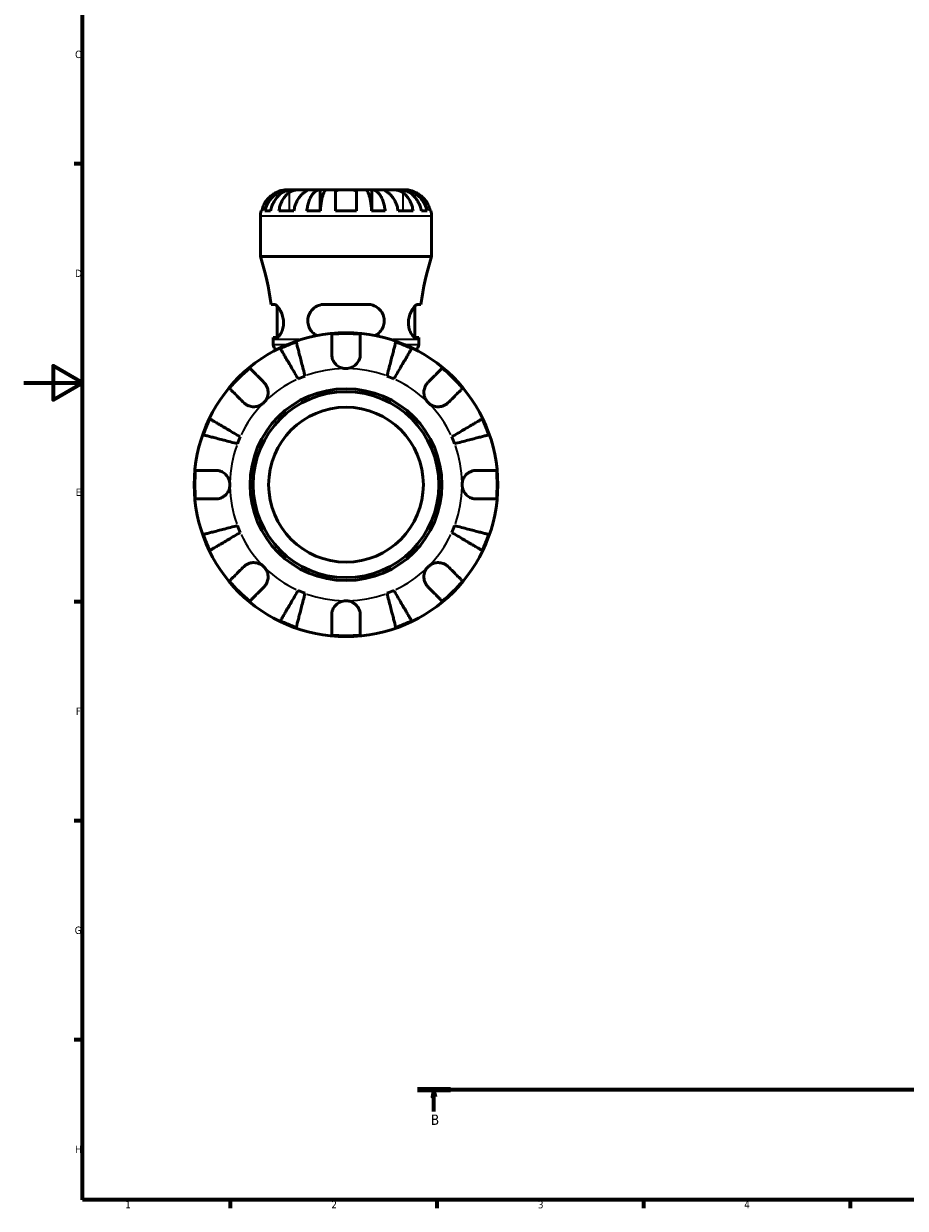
# Model space of a CAD drawing. Header units: millimetres. Extents: x 0 to 902, y 0 to 837.
# Tile 1 of 11: x 0 to 299, y 17 to 419. Entities that reach past the tile are written whole.
import ezdxf

# ---------------------------------------------------------------- set-up
doc = ezdxf.new("R2010")
doc.units = ezdxf.units.MM
doc.linetypes.add('CHAIN', pattern=[0.7087, 0.4724, -0.0591, 0.1181, -0.0591])
for name, color, linetype, lineweight in [('Border (ISO)', 7, 'Continuous', 70), ('Section Line (ISO)', 7, 'CHAIN', 70), ('Visible (ISO)', 7, 'Continuous', 50), ('Visible Narrow (ISO)', 7, 'Continuous', 35)]:
    doc.layers.add(name, color=color, linetype=linetype, lineweight=lineweight)
doc.styles.add('Label Text (ISO)', font='tahoma.ttf')
doc.styles.add('Note Text (ISO)', font='tahoma.ttf')

# ---------------------------------------------------------------- blocks, each defined once
blk = doc.blocks.new('Borders Default Border')
at = {"layer": 'Border (ISO)'}
for p, q in [((20, 371.25), (17.1, 371.25)), ((20, 222.75), (17.1, 222.75)), ((20, 148.5), (17.1, 148.5)), ((20, 74.25), (17.1, 74.25)), ((70.08, 20), (70.08, 17.1)), ((140.17, 20), (140.17, 17.1)), ((210.25, 20), (210.25, 17.1)), ((280.33, 20), (280.33, 17.1))]:
    blk.add_line(p, q, dxfattribs=at)
at = {"layer": 'Border (ISO)', "flags": 128}
for points in [[(20, 20), (20, 574), (821, 574), (821, 20), (20, 20)], [(0, 297), (20, 297), (10, 302.77), (10, 291.23), (20, 297)]]:
    blk.add_lwpolyline(points, dxfattribs=at)
at = {"layer": 'Border (ISO)', "color": 232, "true_color": 0xca0064, "char_height": 2.5, "attachment_point": 7, "style": 'Note Text (ISO)'}
for s, insert in [('C', (17.43, 407.08)), ('D', (17.43, 332.88)), ('E', (17.64, 258.63)), ('F', (17.7, 184.38)), ('G', (17.31, 110.08)), ('H', (17.44, 35.88)), ('1', (34.48, 17.1)), ('2', (104.37, 17.1)), ('3', (174.43, 17.05)), ('4', (244.42, 17.1))]:
    blk.add_mtext(s, dxfattribs=dict(at, insert=insert))
blk = doc.blocks.new('2dTransSection0')
at = {"layer": 'Section Line (ISO)', "linetype": 'CHAIN'}
blk.add_line((133.6, 57.4), (647.2, 57.4), dxfattribs=at)
at = {"layer": 'Section Line (ISO)', "linetype": 'Continuous', "lineweight": 140}
blk.add_line((133.6, 57.4), (144.75, 57.4), dxfattribs=at)
at = {"layer": 'Section Line (ISO)', "linetype": 'Continuous'}
for p, q in [((139.17, 57.4), (138.67, 54.9)), ((139.17, 54.9), (139.17, 57.4)), ((139.67, 54.9), (139.17, 57.4)), ((138.67, 54.9), (139.67, 54.9)), ((139.17, 49.91), (139.17, 54.9))]:
    blk.add_line(p, q, dxfattribs=at)
at = {"layer": 'Section Line (ISO)', "linetype": 'Continuous', "flags": 128}
blk.add_lwpolyline([(139.67, 54.9), (139.17, 57.4), (138.67, 54.9), (139.67, 54.9)], dxfattribs=at)
at = {"layer": 'Section Line (ISO)'}
blk.add_solid([(139.67, 54.9), (139.17, 57.4), (138.67, 54.9), (139.67, 54.9)], dxfattribs=at)
at = {"layer": 'Section Line (ISO)', "insert": (138.1, 45.4), "char_height": 3.5, "attachment_point": 7, "style": 'Label Text (ISO)'}
blk.add_mtext('B', dxfattribs=at)

msp = doc.modelspace()

# ---------------------------------------------------------------- linework, layer by layer
at = {"layer": 'Visible (ISO)'}
for p, q in [((90.4076, 362.4687), (89.3307, 362.4687)), ((90.4076, 362.4687), (90.4076, 362.3992)), ((91.372, 362.4687), (90.4076, 362.4687)), ((95.1886, 362.4687), (91.372, 362.4687)), ((100.5282, 362.4687), (95.1886, 362.4687)), ((100.5282, 362.4687), (100.5282, 355.2687)), ((102.8563, 362.4687), (100.5282, 362.4687)), ((109.3307, 362.4687), (102.8563, 362.4687)), ((115.8051, 362.4687), (109.3307, 362.4687)), ((118.1333, 362.4687), (115.8051, 362.4687)), ((123.4728, 362.4687), (118.1333, 362.4687)), ((118.1333, 362.4687), (118.1333, 355.2687)), ((127.2894, 362.4687), (123.4728, 362.4687)), ((128.2538, 362.4687), (127.2894, 362.4687)), ((129.3307, 362.4687), (128.2538, 362.4687)), ((128.2538, 362.4687), (128.2538, 362.3992)), ((80.5125, 355.2687), (80.7383, 355.2687)), ((81.853, 355.2687), (83.7585, 355.2687)), ((86.5672, 355.2687), (91.6584, 355.2687)), ((96.0435, 355.2687), (100.6439, 355.2687)), ((105.7307, 355.2687), (112.9307, 355.2687)), ((118.0175, 355.2687), (122.6179, 355.2687)), ((127.003, 355.2687), (132.0942, 355.2687)), ((134.9029, 355.2687), (136.8085, 355.2687)), ((137.9231, 355.2687), (138.1489, 355.2687)), ((80.3307, 339.7887), (80.3307, 353.4687)), ((138.3307, 339.7887), (138.3307, 353.4687)), ((138.3307, 339.7887), (80.3307, 339.7887)), ((85.0063, 323.5887), (83.9172, 323.5887)), ((85.9407, 312.4051), (85.9407, 323.0475)), ((116.6907, 323.5887), (101.9707, 323.5887)), ((132.7207, 312.4051), (132.7207, 323.0475)), ((134.7442, 323.5887), (133.6551, 323.5887)), ((84.6782, 312.3887), (85.8025, 312.3887)), ((84.6807, 309.9594), (84.6807, 311.7087)), ((132.8589, 312.3887), (133.9832, 312.3887)), ((133.9807, 309.9594), (133.9807, 311.7087))]:
    msp.add_line(p, q, dxfattribs=at)
for radius in [51.5, 32.53, 31.5, 26.25]:
    msp.add_circle((109.3307, 262.4687), radius, dxfattribs=at)
for centre, radius, start, end in [((89.3307, 353.4687), 9, 168.463041, 180), ((129.3307, 353.4687), 9, 0, 11.536959), ((-8.1249, 311.7087), 92.8056, 7.354583, 17.611901), ((226.7863, 311.7087), 92.8056, 162.388099, 172.645417), ((109.3307, 262.4687), 51.255, 84.570271, 95.429729), ((-8.1249, 311.7087), 92.8056, 0, 0.419818), ((86.7407, 309.9594), 2.06, 180, 238.334045), ((109.3307, 262.4687), 51.255, 109.233242, 115.766758), ((109.3307, 262.4687), 51.255, 64.233242, 70.766758), ((131.9207, 309.9594), 2.06, 301.665955, 0), ((226.7863, 311.7087), 92.8056, 179.580182, 180), ((109.3307, 262.4687), 51.255, 129.570271, 140.429729), ((109.3307, 262.4687), 51.255, 39.570271, 50.429729), ((109.3307, 262.4687), 39.375, 110.666222, 114.333778), ((109.3307, 262.4687), 39.375, 65.666222, 69.333778), ((109.3307, 262.4687), 51.255, 154.233242, 160.766758), ((109.3307, 262.4687), 51.255, 19.233242, 25.766758), ((109.3307, 262.4687), 39.375, 155.666222, 159.333778), ((109.3307, 262.4687), 39.375, 20.666222, 24.333778), ((109.3307, 262.4687), 51.255, 174.570271, 185.429729), ((109.3307, 262.4687), 51.255, 354.570271, 5.429729), ((109.3307, 262.4687), 51.255, 199.233242, 205.766758), ((109.3307, 262.4687), 39.375, 200.666222, 204.333778), ((109.3307, 262.4687), 39.375, 335.666222, 339.333778), ((109.3307, 262.4687), 51.255, 334.233242, 340.766758), ((109.3307, 262.4687), 51.255, 219.570271, 230.429729), ((109.3307, 262.4687), 51.255, 309.570271, 320.429729), ((109.3307, 262.4687), 39.375, 245.666222, 249.333778), ((109.3307, 262.4687), 39.375, 290.666222, 294.333778), ((109.3307, 262.4687), 51.255, 244.233242, 250.766758), ((109.3307, 262.4687), 51.255, 289.233242, 295.766758), ((109.3307, 262.4687), 51.255, 264.570271, 275.429729)]:
    msp.add_arc(centre, radius, start, end, dxfattribs=at)
for points, knots in [([(85.7307, 361.5927), (85.343, 361.41), (84.9504, 361.1905), (84.0685, 360.6049), (83.5961, 360.2132), (82.8055, 359.4265), (82.4138, 358.9595), (81.7381, 357.9534), (81.4541, 357.4141), (81.034, 356.4042), (80.8565, 355.8432), (80.7383, 355.2687)], [4.427884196, 4.427884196, 4.427884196, 4.427884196, 4.55124655, 4.55124655, 4.719133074, 4.719133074, 4.885869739, 4.885869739, 5.052606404, 5.052606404, 5.214004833, 5.214004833, 5.214004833, 5.214004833]), ([(81.853, 355.2687), (81.9673, 355.8465), (82.1395, 356.411), (82.5459, 357.4238), (82.8199, 357.9632), (83.4718, 358.97), (83.8498, 359.4375), (84.6111, 360.2232), (85.0646, 360.6136), (86.0413, 361.2869), (86.5643, 361.5697), (87.5603, 361.9954), (88.1251, 362.1772), (89.279, 362.4139), (89.8682, 362.4687), (90.4076, 362.4687)], [0.17074416, 0.17074416, 0.17074416, 0.17074416, 0.33302591, 0.33302591, 0.49965759, 0.49965759, 0.66628928, 0.66628928, 0.83312632, 0.83312632, 0.99996336, 0.99996336, 1.16712537, 1.16712537, 1.33428737, 1.33428737, 1.33428737, 1.33428737]), ([(91.372, 362.4687), (90.8919, 362.4687), (90.3675, 362.4139), (89.3406, 362.1772), (88.838, 361.9954), (87.9516, 361.5697), (87.486, 361.2869), (86.6169, 360.6136), (86.2132, 360.2232), (85.5357, 359.4375), (85.1993, 358.97), (84.6191, 357.9632), (84.3753, 357.4238), (84.0135, 356.411), (83.8603, 355.8465), (83.7585, 355.2687)], [4.0064771, 4.0064771, 4.0064771, 4.0064771, 4.1736391, 4.1736391, 4.3408011, 4.3408011, 4.50763814, 4.50763814, 4.67447518, 4.67447518, 4.84110687, 4.84110687, 5.00773856, 5.00773856, 5.17002031, 5.17002031, 5.17002031, 5.17002031]), ([(89.3307, 362.4687), (89.3307, 362.4687), (89.298, 362.4689), (89.163, 362.4669), (89.0556, 362.4644), (88.6976, 362.4421), (88.4049, 362.4137), (87.8101, 362.3066), (87.5429, 362.2466), (87.0503, 362.1083), (86.8346, 362.0394), (86.3913, 361.8796), (86.1656, 361.7888), (85.8712, 361.658), (85.8008, 361.6257), (85.7307, 361.5927)], [-2.499132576, -2.499132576, -2.499132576, -2.499132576, -2.415054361, -2.415054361, -2.323847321, -2.323847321, -2.184114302, -2.184114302, -2.086747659, -2.086747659, -2.014406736, -2.014406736, -1.939942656, -1.939942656, -1.916375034, -1.916375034, -1.916375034, -1.916375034]), ([(86.5672, 355.2687), (86.6508, 355.8432), (86.7764, 356.4042), (87.0734, 357.4141), (87.2742, 357.9534), (87.752, 358.9595), (88.029, 359.4265), (88.588, 360.2132), (88.922, 360.6049), (89.5457, 361.1905), (89.8233, 361.41), (90.0974, 361.5927)], [0.170753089, 0.170753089, 0.170753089, 0.170753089, 0.332151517, 0.332151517, 0.498888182, 0.498888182, 0.665624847, 0.665624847, 0.833511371, 0.833511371, 0.956873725, 0.956873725, 0.956873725, 0.956873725]), ([(90.0974, 361.5927), (90.186, 361.6518), (90.2801, 361.7084), (90.558, 361.8588), (90.7525, 361.9458), (91.1794, 362.1021), (91.4108, 362.1696), (91.991, 362.3034), (92.3436, 362.3572), (93.1501, 362.4387), (93.5954, 362.4556), (94.4523, 362.4705), (94.852, 362.4687), (95.1886, 362.4687)], [-0.580048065, -0.580048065, -0.580048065, -0.580048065, -0.538452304, -0.538452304, -0.463837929, -0.463837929, -0.386263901, -0.386263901, -0.278402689, -0.278402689, -0.142779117, -0.142779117, 0, 0, 0, 0]), ([(95.1886, 361.5927), (94.9145, 361.41), (94.6368, 361.1905), (94.0132, 360.6049), (93.6792, 360.2132), (93.1201, 359.4265), (92.8432, 358.9595), (92.3654, 357.9534), (92.1645, 357.4141), (91.8675, 356.4042), (91.742, 355.8432), (91.6584, 355.2687)], [4.427884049, 4.427884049, 4.427884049, 4.427884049, 4.551246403, 4.551246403, 4.719132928, 4.719132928, 4.885869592, 4.885869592, 5.052606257, 5.052606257, 5.214004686, 5.214004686, 5.214004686, 5.214004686]), ([(95.1886, 362.4687), (95.3718, 362.4687), (95.5348, 362.4689), (95.8238, 362.4674), (95.9457, 362.4656), (96.1675, 362.4504), (96.2363, 362.4325), (96.2484, 362.3563), (96.1984, 362.3007), (96.0266, 362.1635), (95.932, 362.0955), (95.7045, 361.9382), (95.5739, 361.8502), (95.352, 361.7017), (95.272, 361.6483), (95.1886, 361.5927)], [0, 0, 0, 0, 0.077749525, 0.077749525, 0.160819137, 0.160819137, 0.277837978, 0.277837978, 0.388289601, 0.388289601, 0.465429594, 0.465429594, 0.540354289, 0.540354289, 0.57953204, 0.57953204, 0.57953204, 0.57953204]), ([(96.0435, 355.2687), (96.1034, 355.8465), (96.1937, 356.411), (96.4068, 357.4238), (96.5504, 357.9632), (96.8921, 358.97), (97.0903, 359.4375), (97.4894, 360.2232), (97.7272, 360.6136), (98.2391, 361.2869), (98.5134, 361.5697), (99.0355, 361.9954), (99.3315, 362.1772), (99.9365, 362.4139), (100.2454, 362.4687), (100.5282, 362.4687)], [0.17074416, 0.17074416, 0.17074416, 0.17074416, 0.33302591, 0.33302591, 0.49965759, 0.49965759, 0.66628928, 0.66628928, 0.83312632, 0.83312632, 0.99996336, 0.99996336, 1.16712537, 1.16712537, 1.33428737, 1.33428737, 1.33428737, 1.33428737]), ([(102.8563, 362.4687), (102.7168, 362.4687), (102.5644, 362.4139), (102.266, 362.1772), (102.12, 361.9954), (101.8624, 361.5697), (101.7271, 361.2869), (101.4745, 360.6136), (101.3572, 360.2232), (101.1604, 359.4375), (101.0626, 358.97), (100.894, 357.9632), (100.8232, 357.4238), (100.718, 356.411), (100.6735, 355.8465), (100.6439, 355.2687)], [4.0064772, 4.0064772, 4.0064772, 4.0064772, 4.1736392, 4.1736392, 4.34080121, 4.34080121, 4.50763825, 4.50763825, 4.67447529, 4.67447529, 4.84110698, 4.84110698, 5.00773866, 5.00773866, 5.17002041, 5.17002041, 5.17002041, 5.17002041]), ([(105.7307, 361.5927), (105.7307, 361.6601), (105.7392, 361.7243), (105.7827, 361.874), (105.8282, 361.9547), (105.9659, 362.1035), (106.0611, 362.1692), (106.3517, 362.303), (106.5697, 362.3574), (107.1518, 362.4389), (107.5304, 362.4556), (108.3845, 362.4705), (108.8554, 362.4687), (109.3307, 362.4687)], [-0.576476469, -0.576476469, -0.576476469, -0.576476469, -0.529686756, -0.529686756, -0.460540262, -0.460540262, -0.385624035, -0.385624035, -0.277308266, -0.277308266, -0.142580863, -0.142580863, 0, 0, 0, 0]), ([(105.7307, 355.2687), (105.7307, 355.8432), (105.7307, 356.4042), (105.7307, 357.4141), (105.7307, 357.9534), (105.7307, 358.9595), (105.7307, 359.4265), (105.7307, 360.2132), (105.7307, 360.6049), (105.7307, 361.1905), (105.7307, 361.41), (105.7307, 361.5927)], [0.170753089, 0.170753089, 0.170753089, 0.170753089, 0.332151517, 0.332151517, 0.498888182, 0.498888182, 0.665624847, 0.665624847, 0.833511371, 0.833511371, 0.956873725, 0.956873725, 0.956873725, 0.956873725]), ([(109.3307, 362.4687), (109.611, 362.4687), (109.8902, 362.4689), (110.4586, 362.4669), (110.7437, 362.4644), (111.4218, 362.4421), (111.7842, 362.4137), (112.2868, 362.3066), (112.457, 362.2466), (112.6882, 362.1083), (112.7647, 362.0394), (112.8772, 361.8796), (112.9114, 361.7888), (112.9287, 361.658), (112.9307, 361.6257), (112.9307, 361.5927)], [-2.499132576, -2.499132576, -2.499132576, -2.499132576, -2.415054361, -2.415054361, -2.323847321, -2.323847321, -2.184114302, -2.184114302, -2.086747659, -2.086747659, -2.014406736, -2.014406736, -1.939942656, -1.939942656, -1.916375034, -1.916375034, -1.916375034, -1.916375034]), ([(112.9307, 361.5927), (112.9307, 361.41), (112.9307, 361.1905), (112.9307, 360.6049), (112.9307, 360.2132), (112.9307, 359.4265), (112.9307, 358.9595), (112.9307, 357.9534), (112.9307, 357.4141), (112.9307, 356.4042), (112.9307, 355.8432), (112.9307, 355.2687)], [4.427887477, 4.427887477, 4.427887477, 4.427887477, 4.551249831, 4.551249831, 4.719136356, 4.719136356, 4.885873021, 4.885873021, 5.052609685, 5.052609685, 5.214008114, 5.214008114, 5.214008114, 5.214008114]), ([(118.0175, 355.2687), (117.9879, 355.8465), (117.9434, 356.411), (117.8383, 357.4238), (117.7674, 357.9632), (117.5988, 358.97), (117.5011, 359.4375), (117.3042, 360.2232), (117.1869, 360.6136), (116.9343, 361.2869), (116.799, 361.5697), (116.5415, 361.9954), (116.3954, 362.1772), (116.097, 362.4139), (115.9446, 362.4687), (115.8051, 362.4687)], [0.17074416, 0.17074416, 0.17074416, 0.17074416, 0.33302591, 0.33302591, 0.49965759, 0.49965759, 0.66628928, 0.66628928, 0.83312632, 0.83312632, 0.99996336, 0.99996336, 1.16712537, 1.16712537, 1.33428737, 1.33428737, 1.33428737, 1.33428737]), ([(118.1333, 362.4687), (118.4161, 362.4687), (118.7249, 362.4139), (119.3299, 362.1772), (119.6259, 361.9954), (120.1481, 361.5697), (120.4223, 361.2869), (120.9343, 360.6136), (121.172, 360.2232), (121.5711, 359.4375), (121.7693, 358.97), (122.111, 357.9632), (122.2547, 357.4238), (122.4677, 356.411), (122.558, 355.8465), (122.6179, 355.2687)], [4.0064771, 4.0064771, 4.0064771, 4.0064771, 4.1736391, 4.1736391, 4.3408011, 4.3408011, 4.50763814, 4.50763814, 4.67447518, 4.67447518, 4.84110687, 4.84110687, 5.00773856, 5.00773856, 5.17002031, 5.17002031, 5.17002031, 5.17002031]), ([(123.4728, 361.5927), (123.3842, 361.6518), (123.2994, 361.7084), (123.0747, 361.8588), (122.9457, 361.9458), (122.7202, 362.1021), (122.6265, 362.1696), (122.4606, 362.3034), (122.4132, 362.3572), (122.4261, 362.4387), (122.5175, 362.4556), (122.8701, 362.4705), (123.1363, 362.4687), (123.4728, 362.4687)], [-0.580048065, -0.580048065, -0.580048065, -0.580048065, -0.538452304, -0.538452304, -0.463837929, -0.463837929, -0.386263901, -0.386263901, -0.278402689, -0.278402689, -0.142779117, -0.142779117, 0, 0, 0, 0]), ([(123.4728, 362.4687), (123.6561, 362.4687), (123.8586, 362.4689), (124.3099, 362.4674), (124.5595, 362.4656), (125.1878, 362.4504), (125.5731, 362.4325), (126.3269, 362.3563), (126.6878, 362.3007), (127.2731, 362.1635), (127.5024, 362.0955), (127.9272, 361.9382), (128.1214, 361.8502), (128.3924, 361.7017), (128.4806, 361.6483), (128.564, 361.5927)], [0, 0, 0, 0, 0.077749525, 0.077749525, 0.160819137, 0.160819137, 0.277837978, 0.277837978, 0.388289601, 0.388289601, 0.465429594, 0.465429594, 0.540354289, 0.540354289, 0.57953204, 0.57953204, 0.57953204, 0.57953204]), ([(127.003, 355.2687), (126.9194, 355.8432), (126.7939, 356.4042), (126.4969, 357.4141), (126.2961, 357.9534), (125.8183, 358.9595), (125.5413, 359.4265), (124.9822, 360.2132), (124.6482, 360.6049), (124.0246, 361.1905), (123.747, 361.41), (123.4728, 361.5927)], [0.170753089, 0.170753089, 0.170753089, 0.170753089, 0.332151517, 0.332151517, 0.498888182, 0.498888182, 0.665624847, 0.665624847, 0.833511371, 0.833511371, 0.956873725, 0.956873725, 0.956873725, 0.956873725]), ([(134.9029, 355.2687), (134.8011, 355.8465), (134.6479, 356.411), (134.2861, 357.4238), (134.0423, 357.9632), (133.4621, 358.97), (133.1257, 359.4375), (132.4482, 360.2232), (132.0446, 360.6136), (131.1754, 361.2869), (130.7099, 361.5697), (129.8235, 361.9954), (129.3209, 362.1772), (128.2939, 362.4139), (127.7695, 362.4687), (127.2894, 362.4687)], [0.17074416, 0.17074416, 0.17074416, 0.17074416, 0.33302591, 0.33302591, 0.49965759, 0.49965759, 0.66628928, 0.66628928, 0.83312632, 0.83312632, 0.99996336, 0.99996336, 1.16712537, 1.16712537, 1.33428737, 1.33428737, 1.33428737, 1.33428737]), ([(128.2538, 362.4687), (128.7932, 362.4687), (129.3824, 362.4139), (130.5364, 362.1772), (131.1011, 361.9954), (132.0971, 361.5697), (132.6202, 361.2869), (133.5968, 360.6136), (134.0503, 360.2232), (134.8116, 359.4375), (135.1896, 358.97), (135.8415, 357.9632), (136.1155, 357.4238), (136.5219, 356.411), (136.6941, 355.8465), (136.8085, 355.2687)], [4.0064771, 4.0064771, 4.0064771, 4.0064771, 4.1736391, 4.1736391, 4.3408011, 4.3408011, 4.50763814, 4.50763814, 4.67447518, 4.67447518, 4.84110687, 4.84110687, 5.00773856, 5.00773856, 5.17002031, 5.17002031, 5.17002031, 5.17002031]), ([(128.564, 361.5927), (128.8381, 361.41), (129.1158, 361.1905), (129.7394, 360.6049), (130.0734, 360.2132), (130.6325, 359.4265), (130.9094, 358.9595), (131.3872, 357.9534), (131.5881, 357.4141), (131.8851, 356.4042), (132.0106, 355.8432), (132.0942, 355.2687)], [4.427884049, 4.427884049, 4.427884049, 4.427884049, 4.551246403, 4.551246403, 4.719132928, 4.719132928, 4.885869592, 4.885869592, 5.052606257, 5.052606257, 5.214004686, 5.214004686, 5.214004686, 5.214004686]), ([(132.9307, 361.5927), (132.662, 361.7193), (132.3888, 361.8341), (131.8105, 362.0477), (131.5106, 362.1409), (130.9156, 362.2949), (130.6298, 362.3507), (130.0501, 362.4375), (129.7883, 362.4553), (129.4252, 362.4705), (129.3307, 362.4687), (129.3307, 362.4687)], [-0.580105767, -0.580105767, -0.580105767, -0.580105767, -0.490971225, -0.490971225, -0.391105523, -0.391105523, -0.283184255, -0.283184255, -0.142887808, -0.142887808, 0, 0, 0, 0]), ([(137.9231, 355.2687), (137.8049, 355.8432), (137.6274, 356.4042), (137.2074, 357.4141), (136.9233, 357.9534), (136.2476, 358.9595), (135.856, 359.4265), (135.0653, 360.2132), (134.5929, 360.6049), (133.711, 361.1905), (133.3184, 361.41), (132.9307, 361.5927)], [0.170753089, 0.170753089, 0.170753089, 0.170753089, 0.332151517, 0.332151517, 0.498888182, 0.498888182, 0.665624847, 0.665624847, 0.833511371, 0.833511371, 0.956873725, 0.956873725, 0.956873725, 0.956873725]), ([(85.0063, 323.5887), (85.0555, 323.5887), (85.1074, 323.5816), (85.3637, 323.5152), (85.5971, 323.3672), (86.1871, 322.8236), (86.5579, 322.3581), (87.195, 321.2827), (87.4697, 320.7043), (87.8707, 319.5089), (88.0098, 318.9169), (88.1545, 317.6855), (88.1568, 317.0701), (88.0201, 315.8102), (87.8679, 315.1983), (87.4571, 314.0827), (87.1945, 313.5982), (86.6392, 312.8321), (86.3462, 312.5665), (85.9842, 312.41), (85.8908, 312.3887), (85.8025, 312.3887)], [-1.99632042, -1.99632042, -1.99632042, -1.99632042, -1.94514199, -1.94514199, -1.75435606, -1.75435606, -1.49462074, -1.49462074, -1.27591562, -1.27591562, -1.08916377, -1.08916377, -0.90222105, -0.90222105, -0.69313541, -0.69313541, -0.46700302, -0.46700302, -0.22548007, -0.22548007, -0.13632591, -0.13632591, -0.13632591, -0.13632591]), ([(99.4161, 313.0053), (98.862, 313.2893), (98.3559, 313.6655), (97.4843, 314.5783), (97.1203, 315.1143), (96.6115, 316.2579), (96.4557, 316.8422), (96.3394, 318.0402), (96.3771, 318.6292), (96.6562, 319.8919), (96.9365, 320.5334), (97.7594, 321.7666), (98.3412, 322.3263), (99.6244, 323.1239), (100.3106, 323.3879), (101.3459, 323.5624), (101.6571, 323.5887), (101.9707, 323.5887)], [-1.69356902, -1.69356902, -1.69356902, -1.69356902, -1.49347064, -1.49347064, -1.29289237, -1.29289237, -1.10995393, -1.10995393, -0.93074533, -0.93074533, -0.71150714, -0.71150714, -0.45103436, -0.45103436, -0.21509396, -0.21509396, -0.1162488, -0.1162488, -0.1162488, -0.1162488]), ([(116.6907, 323.5887), (116.8535, 323.5887), (117.0157, 323.5816), (117.7777, 323.5152), (118.3562, 323.3672), (119.6263, 322.8236), (120.2818, 322.3581), (121.2683, 321.2827), (121.6372, 320.7043), (122.1129, 319.5089), (122.2475, 318.9169), (122.3164, 317.6855), (122.2493, 317.0701), (121.8957, 315.8102), (121.5915, 315.1983), (120.7678, 314.0827), (120.2373, 313.5982), (119.5109, 313.1483), (119.3795, 313.0741), (119.2453, 313.0053)], [-1.99632042, -1.99632042, -1.99632042, -1.99632042, -1.94514199, -1.94514199, -1.75435606, -1.75435606, -1.49462074, -1.49462074, -1.27591562, -1.27591562, -1.08916377, -1.08916377, -0.90222105, -0.90222105, -0.69313541, -0.69313541, -0.46700302, -0.46700302, -0.41849671, -0.41849671, -0.41849671, -0.41849671]), ([(132.8589, 312.3887), (132.8214, 312.3887), (132.783, 312.3925), (132.5424, 312.4395), (132.3199, 312.5784), (131.7928, 313.1034), (131.4841, 313.5496), (131.0022, 314.5783), (130.8157, 315.1143), (130.5757, 316.2579), (130.5153, 316.8422), (130.5312, 318.0402), (130.6045, 318.6292), (130.891, 319.8919), (131.1261, 320.5334), (131.717, 321.7666), (132.0858, 322.3263), (132.7632, 323.1239), (133.0748, 323.3879), (133.4559, 323.5624), (133.5602, 323.5887), (133.6551, 323.5887)], [-1.97544351, -1.97544351, -1.97544351, -1.97544351, -1.93770766, -1.93770766, -1.74441183, -1.74441183, -1.49347064, -1.49347064, -1.29289237, -1.29289237, -1.10995393, -1.10995393, -0.93074533, -0.93074533, -0.71150714, -0.71150714, -0.45103436, -0.45103436, -0.21509396, -0.21509396, -0.1162488, -0.1162488, -0.1162488, -0.1162488]), ([(104.4807, 306.6937), (104.4807, 307.2436), (104.4807, 307.8032), (104.4807, 309.0158), (104.4807, 309.6493), (104.4807, 310.7114), (104.4807, 311.2383), (104.4807, 312.1472), (104.4807, 312.5291), (104.4807, 313.095), (104.4807, 313.3345), (104.4807, 313.4937)], [5.9143146, 5.9143146, 5.9143146, 5.9143146, 6.08973048, 6.08973048, 6.31513039, 6.31513039, 6.53971958, 6.53971958, 6.76430877, 6.76430877, 6.98242607, 6.98242607, 6.98242607, 6.98242607]), ([(114.1807, 313.4937), (114.1807, 313.3345), (114.1807, 313.095), (114.1807, 312.5291), (114.1807, 312.1472), (114.1807, 311.2383), (114.1807, 310.7114), (114.1807, 309.6493), (114.1807, 309.0158), (114.1807, 307.8032), (114.1807, 307.2436), (114.1807, 306.6937)], [0.23003714, 0.23003714, 0.23003714, 0.23003714, 0.44815444, 0.44815444, 0.67274363, 0.67274363, 0.89733283, 0.89733283, 1.12273273, 1.12273273, 1.29814862, 1.29814862, 1.29814862, 1.29814862]), ([(92.4466, 310.8629), (92.4864, 310.7088), (92.5464, 310.4769), (92.6881, 309.9291), (92.7836, 309.5596), (93.0111, 308.6802), (93.1429, 308.1704), (93.4086, 307.143), (93.567, 306.5305), (93.908, 305.2118), (94.0907, 304.5056), (94.4387, 303.1599), (94.6362, 302.3962), (95.0397, 300.836), (95.2457, 300.0394), (95.4344, 299.31)], [0.23003486, 0.23003486, 0.23003486, 0.23003486, 0.44833783, 0.44833783, 0.67289568, 0.67289568, 0.89745353, 0.89745353, 1.12262674, 1.12262674, 1.34779995, 1.34779995, 1.5738057, 1.5738057, 1.79981146, 1.79981146, 1.79981146, 1.79981146]), ([(123.2271, 299.31), (123.4157, 300.0394), (123.6217, 300.836), (124.0252, 302.3962), (124.2227, 303.1599), (124.5707, 304.5056), (124.7534, 305.2118), (125.0944, 306.5305), (125.2528, 307.143), (125.5185, 308.1704), (125.6504, 308.6802), (125.8778, 309.5596), (125.9734, 309.9291), (126.115, 310.4769), (126.175, 310.7088), (126.2149, 310.8629)], [5.40543217, 5.40543217, 5.40543217, 5.40543217, 5.63143793, 5.63143793, 5.85744368, 5.85744368, 6.08261689, 6.08261689, 6.3077901, 6.3077901, 6.53234794, 6.53234794, 6.75690579, 6.75690579, 6.97520876, 6.97520876, 6.97520876, 6.97520876]), ([(93.1062, 298.3456), (92.7238, 298.9947), (92.3062, 299.7037), (91.4883, 301.0923), (91.0879, 301.772), (90.3825, 302.9696), (90.0122, 303.5981), (89.3209, 304.7718), (88.9998, 305.3169), (88.4612, 306.2312), (88.194, 306.6849), (87.733, 307.4675), (87.5392, 307.7964), (87.2521, 308.2839), (87.1305, 308.4903), (87.0497, 308.6275)], [5.40543217, 5.40543217, 5.40543217, 5.40543217, 5.63143793, 5.63143793, 5.85744368, 5.85744368, 6.08261689, 6.08261689, 6.3077901, 6.3077901, 6.53234794, 6.53234794, 6.75690579, 6.75690579, 6.97520876, 6.97520876, 6.97520876, 6.97520876]), ([(109.3307, 301.8437), (108.8454, 301.8437), (108.363, 301.9165), (107.3784, 302.2206), (106.8878, 302.4685), (106.0496, 303.0877), (105.6995, 303.4411), (105.1583, 304.1845), (104.9568, 304.5569), (104.7126, 305.1892), (104.6396, 305.4364), (104.539, 305.9098), (104.5079, 306.1344), (104.4845, 306.4704), (104.4807, 306.5824), (104.4807, 306.6937)], [0, 0, 0, 0, 0.145589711, 0.145589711, 0.30930841, 0.30930841, 0.458305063, 0.458305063, 0.587351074, 0.587351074, 0.667754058, 0.667754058, 0.739991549, 0.739991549, 0.776322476, 0.776322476, 0.776322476, 0.776322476]), ([(114.1807, 306.6937), (114.1807, 306.4897), (114.1678, 306.2833), (114.1123, 305.8508), (114.0673, 305.6254), (113.9264, 305.1156), (113.8205, 304.8344), (113.4427, 304.0628), (113.1122, 303.6041), (112.2698, 302.7887), (111.7593, 302.4517), (110.6075, 301.9712), (109.9729, 301.8437), (109.3307, 301.8437)], [-0.785164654, -0.785164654, -0.785164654, -0.785164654, -0.716742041, -0.716742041, -0.642593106, -0.642593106, -0.548173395, -0.548173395, -0.375844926, -0.375844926, -0.192659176, -0.192659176, 0, 0, 0, 0]), ([(131.6117, 308.6275), (131.5309, 308.4903), (131.4094, 308.2839), (131.1222, 307.7964), (130.9284, 307.4675), (130.4674, 306.6849), (130.2002, 306.2312), (129.6616, 305.3169), (129.3405, 304.7718), (128.6492, 303.5981), (128.279, 302.9696), (127.5735, 301.772), (127.1732, 301.0923), (126.3552, 299.7037), (125.9376, 298.9947), (125.5552, 298.3456)], [0.23003486, 0.23003486, 0.23003486, 0.23003486, 0.44833783, 0.44833783, 0.67289568, 0.67289568, 0.89745353, 0.89745353, 1.12262674, 1.12262674, 1.34779995, 1.34779995, 1.5738057, 1.5738057, 1.79981146, 1.79981146, 1.79981146, 1.79981146]), ([(76.68, 301.9783), (76.7926, 301.8657), (76.962, 301.6964), (77.3621, 301.2962), (77.6322, 301.0261), (78.2749, 300.3835), (78.6474, 300.0109), (79.3985, 299.2599), (79.8464, 298.8119), (80.7039, 297.9545), (81.0995, 297.5588), (81.4884, 297.17)], [0.23003714, 0.23003714, 0.23003714, 0.23003714, 0.44815444, 0.44815444, 0.67274363, 0.67274363, 0.89733283, 0.89733283, 1.12273273, 1.12273273, 1.29814862, 1.29814862, 1.29814862, 1.29814862]), ([(137.173, 297.17), (137.5619, 297.5588), (137.9576, 297.9545), (138.815, 298.8119), (139.263, 299.2599), (140.014, 300.0109), (140.3866, 300.3835), (141.0292, 301.0261), (141.2993, 301.2962), (141.6995, 301.6964), (141.8688, 301.8657), (141.9814, 301.9783)], [5.9143146, 5.9143146, 5.9143146, 5.9143146, 6.08973048, 6.08973048, 6.31513039, 6.31513039, 6.53971958, 6.53971958, 6.76430877, 6.76430877, 6.98242607, 6.98242607, 6.98242607, 6.98242607]), ([(74.6294, 290.311), (74.2406, 290.6999), (73.8449, 291.0955), (72.9875, 291.953), (72.5395, 292.4009), (71.7885, 293.152), (71.4159, 293.5245), (70.7733, 294.1672), (70.5032, 294.4373), (70.103, 294.8375), (69.9337, 295.0068), (69.8211, 295.1194)], [5.9143146, 5.9143146, 5.9143146, 5.9143146, 6.08973048, 6.08973048, 6.31513039, 6.31513039, 6.53971958, 6.53971958, 6.76430877, 6.76430877, 6.98242607, 6.98242607, 6.98242607, 6.98242607]), ([(81.4884, 297.17), (81.5704, 297.0879), (81.65, 297.0024), (81.9291, 296.6798), (82.1116, 296.4238), (82.4404, 295.8483), (82.5809, 295.5289), (82.8382, 294.7087), (82.9146, 294.2003), (82.9015, 293.0721), (82.7785, 292.4651), (82.301, 291.3037), (81.9421, 290.7648), (81.4884, 290.311)], [-0.780900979, -0.780900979, -0.780900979, -0.780900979, -0.742496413, -0.742496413, -0.641680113, -0.641680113, -0.533087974, -0.533087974, -0.377279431, -0.377279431, -0.192503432, -0.192503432, 0, 0, 0, 0]), ([(137.173, 290.311), (136.9049, 290.5791), (136.6692, 290.8778), (136.2584, 291.5461), (136.0903, 291.9166), (135.8135, 292.809), (135.7408, 293.3357), (135.7667, 294.3656), (135.8573, 294.858), (136.1306, 295.6489), (136.2751, 295.9558), (136.6133, 296.5175), (136.8032, 296.7711), (137.0648, 297.0591), (137.1184, 297.1153), (137.173, 297.17)], [0, 0, 0, 0, 0.113756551, 0.113756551, 0.235380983, 0.235380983, 0.394308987, 0.394308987, 0.546306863, 0.546306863, 0.652040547, 0.652040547, 0.753818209, 0.753818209, 0.779337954, 0.779337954, 0.779337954, 0.779337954]), ([(148.8403, 295.1194), (148.7277, 295.0068), (148.5584, 294.8375), (148.1583, 294.4373), (147.8882, 294.1672), (147.2455, 293.5245), (146.8729, 293.152), (146.1219, 292.4009), (145.6739, 291.953), (144.8165, 291.0955), (144.4208, 290.6999), (144.032, 290.311)], [0.23003714, 0.23003714, 0.23003714, 0.23003714, 0.44815444, 0.44815444, 0.67274363, 0.67274363, 0.89733283, 0.89733283, 1.12273273, 1.12273273, 1.29814862, 1.29814862, 1.29814862, 1.29814862]), ([(81.4884, 290.311), (81.2203, 290.0429), (80.9216, 289.8072), (80.2533, 289.3964), (79.8828, 289.2283), (78.9904, 288.9514), (78.4637, 288.8788), (77.4338, 288.9046), (76.9414, 288.9953), (76.1505, 289.2685), (75.8436, 289.4131), (75.2819, 289.7512), (75.0283, 289.9412), (74.7403, 290.2028), (74.6841, 290.2564), (74.6294, 290.311)], [0, 0, 0, 0, 0.113756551, 0.113756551, 0.235380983, 0.235380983, 0.394308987, 0.394308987, 0.546306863, 0.546306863, 0.652040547, 0.652040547, 0.753818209, 0.753818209, 0.779337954, 0.779337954, 0.779337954, 0.779337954]), ([(144.032, 290.311), (143.95, 290.229), (143.8645, 290.1494), (143.5418, 289.8703), (143.2858, 289.6878), (142.7104, 289.359), (142.3909, 289.2185), (141.5707, 288.9612), (141.0623, 288.8848), (139.9341, 288.8979), (139.3271, 289.021), (138.1657, 289.4984), (137.6268, 289.8573), (137.173, 290.311)], [-0.780900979, -0.780900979, -0.780900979, -0.780900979, -0.742496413, -0.742496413, -0.641680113, -0.641680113, -0.533087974, -0.533087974, -0.377279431, -0.377279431, -0.192503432, -0.192503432, 0, 0, 0, 0]), ([(63.1719, 284.7497), (63.3091, 284.6689), (63.5155, 284.5473), (64.003, 284.2602), (64.3319, 284.0664), (65.1145, 283.6054), (65.5682, 283.3382), (66.4825, 282.7996), (67.0277, 282.4785), (68.2013, 281.7872), (68.8298, 281.4169), (70.0274, 280.7115), (70.7071, 280.3111), (72.0957, 279.4932), (72.8047, 279.0756), (73.4538, 278.6932)], [0.23003486, 0.23003486, 0.23003486, 0.23003486, 0.44833783, 0.44833783, 0.67289568, 0.67289568, 0.89745353, 0.89745353, 1.12262674, 1.12262674, 1.34779995, 1.34779995, 1.5738057, 1.5738057, 1.79981146, 1.79981146, 1.79981146, 1.79981146]), ([(145.2077, 278.6932), (145.8568, 279.0756), (146.5657, 279.4932), (147.9543, 280.3111), (148.634, 280.7115), (149.8316, 281.4169), (150.4601, 281.7872), (151.6338, 282.4785), (152.1789, 282.7996), (153.0932, 283.3382), (153.5469, 283.6054), (154.3295, 284.0664), (154.6584, 284.2602), (155.146, 284.5473), (155.3523, 284.6689), (155.4895, 284.7497)], [5.40543217, 5.40543217, 5.40543217, 5.40543217, 5.63143793, 5.63143793, 5.85744368, 5.85744368, 6.08261689, 6.08261689, 6.3077901, 6.3077901, 6.53234794, 6.53234794, 6.75690579, 6.75690579, 6.97520876, 6.97520876, 6.97520876, 6.97520876]), ([(72.4894, 276.365), (71.76, 276.5537), (70.9634, 276.7597), (69.4032, 277.1632), (68.6395, 277.3607), (67.2938, 277.7087), (66.5876, 277.8914), (65.2689, 278.2324), (64.6564, 278.3908), (63.629, 278.6565), (63.1192, 278.7883), (62.2398, 279.0158), (61.8703, 279.1113), (61.3225, 279.253), (61.0906, 279.313), (60.9365, 279.3528)], [5.40543217, 5.40543217, 5.40543217, 5.40543217, 5.63143793, 5.63143793, 5.85744368, 5.85744368, 6.08261689, 6.08261689, 6.3077901, 6.3077901, 6.53234794, 6.53234794, 6.75690579, 6.75690579, 6.97520876, 6.97520876, 6.97520876, 6.97520876]), ([(157.725, 279.3528), (157.5708, 279.313), (157.3389, 279.253), (156.7911, 279.1113), (156.4216, 279.0158), (155.5422, 278.7883), (155.0324, 278.6565), (154.0051, 278.3908), (153.3926, 278.2324), (152.0738, 277.8914), (151.3676, 277.7087), (150.0219, 277.3607), (149.2583, 277.1632), (147.698, 276.7597), (146.9014, 276.5537), (146.172, 276.365)], [0.23003486, 0.23003486, 0.23003486, 0.23003486, 0.44833783, 0.44833783, 0.67289568, 0.67289568, 0.89745353, 0.89745353, 1.12262674, 1.12262674, 1.34779995, 1.34779995, 1.5738057, 1.5738057, 1.79981146, 1.79981146, 1.79981146, 1.79981146]), ([(58.3057, 267.3187), (58.4649, 267.3187), (58.7044, 267.3187), (59.2703, 267.3187), (59.6523, 267.3187), (60.5611, 267.3187), (61.088, 267.3187), (62.1501, 267.3187), (62.7836, 267.3187), (63.9962, 267.3187), (64.5558, 267.3187), (65.1057, 267.3187)], [0.23003714, 0.23003714, 0.23003714, 0.23003714, 0.44815444, 0.44815444, 0.67274363, 0.67274363, 0.89733283, 0.89733283, 1.12273273, 1.12273273, 1.29814862, 1.29814862, 1.29814862, 1.29814862]), ([(65.1057, 267.3187), (65.2578, 267.3187), (65.411, 267.3115), (65.8441, 267.2703), (66.1238, 267.2193), (66.7172, 267.0549), (67.0271, 266.9345), (67.7874, 266.5431), (68.2116, 266.2309), (69.0061, 265.4153), (69.3462, 264.9007), (69.8288, 263.7441), (69.9557, 263.1093), (69.9557, 262.4687)], [-0.775077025, -0.775077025, -0.775077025, -0.775077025, -0.725603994, -0.725603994, -0.635942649, -0.635942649, -0.533656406, -0.533656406, -0.3753162, -0.3753162, -0.192167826, -0.192167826, 0, 0, 0, 0]), ([(148.7057, 262.4687), (148.7057, 262.9042), (148.7644, 263.3376), (149.0074, 264.2195), (149.2024, 264.6594), (149.7907, 265.5887), (150.2193, 266.0419), (151.056, 266.6459), (151.42, 266.8421), (152.0799, 267.0985), (152.3654, 267.1794), (152.9459, 267.2895), (153.2386, 267.3169), (153.5367, 267.3187), (153.5462, 267.3187), (153.5557, 267.3187)], [-3.375359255, -3.375359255, -3.375359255, -3.375359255, -3.244720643, -3.244720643, -3.100812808, -3.100812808, -2.913185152, -2.913185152, -2.785408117, -2.785408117, -2.690943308, -2.690943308, -2.594272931, -2.594272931, -2.591082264, -2.591082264, -2.591082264, -2.591082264]), ([(153.5557, 267.3187), (154.1056, 267.3187), (154.6652, 267.3187), (155.8778, 267.3187), (156.5113, 267.3187), (157.5734, 267.3187), (158.1003, 267.3187), (159.0092, 267.3187), (159.3911, 267.3187), (159.9571, 267.3187), (160.1965, 267.3187), (160.3558, 267.3187)], [5.9143146, 5.9143146, 5.9143146, 5.9143146, 6.08973048, 6.08973048, 6.31513039, 6.31513039, 6.53971958, 6.53971958, 6.76430877, 6.76430877, 6.98242607, 6.98242607, 6.98242607, 6.98242607]), ([(69.9557, 262.4687), (69.9557, 262.0332), (69.8971, 261.5998), (69.654, 260.7179), (69.459, 260.2779), (68.8707, 259.3487), (68.4421, 258.8955), (67.6054, 258.2915), (67.2414, 258.0953), (66.5816, 257.8389), (66.296, 257.758), (65.7156, 257.6479), (65.4228, 257.6205), (65.1247, 257.6187), (65.1152, 257.6187), (65.1057, 257.6187)], [-3.375359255, -3.375359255, -3.375359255, -3.375359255, -3.244720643, -3.244720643, -3.100812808, -3.100812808, -2.913185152, -2.913185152, -2.785408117, -2.785408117, -2.690943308, -2.690943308, -2.594272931, -2.594272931, -2.591082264, -2.591082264, -2.591082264, -2.591082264]), ([(153.5557, 257.6187), (153.4037, 257.6187), (153.2504, 257.6258), (152.8174, 257.667), (152.5376, 257.718), (151.9442, 257.8825), (151.6344, 258.0029), (150.8741, 258.3942), (150.4498, 258.7065), (149.6553, 259.5221), (149.3152, 260.0367), (148.8326, 261.1933), (148.7057, 261.8281), (148.7057, 262.4687)], [-0.775077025, -0.775077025, -0.775077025, -0.775077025, -0.725603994, -0.725603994, -0.635942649, -0.635942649, -0.533656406, -0.533656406, -0.3753162, -0.3753162, -0.192167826, -0.192167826, 0, 0, 0, 0]), ([(65.1057, 257.6187), (64.5558, 257.6187), (63.9962, 257.6187), (62.7836, 257.6187), (62.1501, 257.6187), (61.088, 257.6187), (60.5611, 257.6187), (59.6523, 257.6187), (59.2703, 257.6187), (58.7044, 257.6187), (58.4649, 257.6187), (58.3057, 257.6187)], [5.9143146, 5.9143146, 5.9143146, 5.9143146, 6.08973048, 6.08973048, 6.31513039, 6.31513039, 6.53971958, 6.53971958, 6.76430877, 6.76430877, 6.98242607, 6.98242607, 6.98242607, 6.98242607]), ([(160.3558, 257.6187), (160.1965, 257.6187), (159.9571, 257.6187), (159.3911, 257.6187), (159.0092, 257.6187), (158.1003, 257.6187), (157.5734, 257.6187), (156.5113, 257.6187), (155.8778, 257.6187), (154.6652, 257.6187), (154.1056, 257.6187), (153.5557, 257.6187)], [0.23003714, 0.23003714, 0.23003714, 0.23003714, 0.44815444, 0.44815444, 0.67274363, 0.67274363, 0.89733283, 0.89733283, 1.12273273, 1.12273273, 1.29814862, 1.29814862, 1.29814862, 1.29814862]), ([(60.9365, 245.5845), (61.0906, 245.6244), (61.3225, 245.6844), (61.8703, 245.826), (62.2398, 245.9216), (63.1192, 246.149), (63.629, 246.2809), (64.6564, 246.5466), (65.2689, 246.705), (66.5876, 247.046), (67.2938, 247.2287), (68.6395, 247.5767), (69.4032, 247.7742), (70.9634, 248.1777), (71.76, 248.3837), (72.4894, 248.5723)], [0.23003486, 0.23003486, 0.23003486, 0.23003486, 0.44833783, 0.44833783, 0.67289568, 0.67289568, 0.89745353, 0.89745353, 1.12262674, 1.12262674, 1.34779995, 1.34779995, 1.5738057, 1.5738057, 1.79981146, 1.79981146, 1.79981146, 1.79981146]), ([(73.4538, 246.2442), (72.8047, 245.8618), (72.0957, 245.4442), (70.7071, 244.6262), (70.0274, 244.2259), (68.8298, 243.5204), (68.2013, 243.1502), (67.0277, 242.4589), (66.4825, 242.1378), (65.5682, 241.5992), (65.1145, 241.332), (64.3319, 240.871), (64.003, 240.6772), (63.5155, 240.3901), (63.3091, 240.2685), (63.1719, 240.1877)], [5.40543217, 5.40543217, 5.40543217, 5.40543217, 5.63143793, 5.63143793, 5.85744368, 5.85744368, 6.08261689, 6.08261689, 6.3077901, 6.3077901, 6.53234794, 6.53234794, 6.75690579, 6.75690579, 6.97520876, 6.97520876, 6.97520876, 6.97520876]), ([(155.4895, 240.1877), (155.3523, 240.2685), (155.146, 240.3901), (154.6584, 240.6772), (154.3295, 240.871), (153.5469, 241.332), (153.0932, 241.5992), (152.1789, 242.1378), (151.6338, 242.4589), (150.4601, 243.1502), (149.8316, 243.5204), (148.634, 244.2259), (147.9543, 244.6262), (146.5657, 245.4442), (145.8568, 245.8618), (145.2077, 246.2442)], [0.23003486, 0.23003486, 0.23003486, 0.23003486, 0.44833783, 0.44833783, 0.67289568, 0.67289568, 0.89745353, 0.89745353, 1.12262674, 1.12262674, 1.34779995, 1.34779995, 1.5738057, 1.5738057, 1.79981146, 1.79981146, 1.79981146, 1.79981146]), ([(146.172, 248.5723), (146.9014, 248.3837), (147.698, 248.1777), (149.2583, 247.7742), (150.0219, 247.5767), (151.3676, 247.2287), (152.0738, 247.046), (153.3926, 246.705), (154.0051, 246.5466), (155.0324, 246.2809), (155.5422, 246.149), (156.4216, 245.9216), (156.7911, 245.826), (157.3389, 245.6844), (157.5708, 245.6244), (157.725, 245.5845)], [5.40543217, 5.40543217, 5.40543217, 5.40543217, 5.63143793, 5.63143793, 5.85744368, 5.85744368, 6.08261689, 6.08261689, 6.3077901, 6.3077901, 6.53234794, 6.53234794, 6.75690579, 6.75690579, 6.97520876, 6.97520876, 6.97520876, 6.97520876]), ([(69.8211, 229.818), (69.9337, 229.9306), (70.103, 230.0999), (70.5032, 230.5001), (70.7733, 230.7702), (71.4159, 231.4128), (71.7885, 231.7854), (72.5395, 232.5364), (72.9875, 232.9844), (73.8449, 233.8418), (74.2406, 234.2375), (74.6294, 234.6264)], [0.23003714, 0.23003714, 0.23003714, 0.23003714, 0.44815444, 0.44815444, 0.67274363, 0.67274363, 0.89733283, 0.89733283, 1.12273273, 1.12273273, 1.29814862, 1.29814862, 1.29814862, 1.29814862]), ([(74.6294, 234.6264), (74.7115, 234.7084), (74.797, 234.788), (75.1196, 235.0671), (75.3756, 235.2496), (75.9511, 235.5784), (76.2705, 235.7189), (77.0907, 235.9762), (77.5992, 236.0526), (78.7273, 236.0395), (79.3343, 235.9164), (80.4957, 235.439), (81.0346, 235.0801), (81.4884, 234.6264)], [-0.780900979, -0.780900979, -0.780900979, -0.780900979, -0.742496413, -0.742496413, -0.641680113, -0.641680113, -0.533087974, -0.533087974, -0.377279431, -0.377279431, -0.192503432, -0.192503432, 0, 0, 0, 0]), ([(81.4884, 234.6264), (81.7565, 234.3582), (81.9922, 234.0596), (82.403, 233.3913), (82.5711, 233.0208), (82.848, 232.1284), (82.9206, 231.6017), (82.8948, 230.5718), (82.8042, 230.0794), (82.5309, 229.2885), (82.3863, 228.9816), (82.0482, 228.4199), (81.8582, 228.1663), (81.5966, 227.8782), (81.543, 227.8221), (81.4884, 227.7674)], [0, 0, 0, 0, 0.113756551, 0.113756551, 0.235380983, 0.235380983, 0.394308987, 0.394308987, 0.546306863, 0.546306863, 0.652040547, 0.652040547, 0.753818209, 0.753818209, 0.779337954, 0.779337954, 0.779337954, 0.779337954]), ([(137.173, 227.7674), (137.091, 227.8494), (137.0114, 227.9349), (136.7323, 228.2576), (136.5498, 228.5136), (136.221, 229.0891), (136.0805, 229.4085), (135.8232, 230.2287), (135.7468, 230.7371), (135.7599, 231.8653), (135.883, 232.4723), (136.3604, 233.6337), (136.7193, 234.1726), (137.173, 234.6264)], [-0.780900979, -0.780900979, -0.780900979, -0.780900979, -0.742496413, -0.742496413, -0.641680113, -0.641680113, -0.533087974, -0.533087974, -0.377279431, -0.377279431, -0.192503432, -0.192503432, 0, 0, 0, 0]), ([(137.173, 234.6264), (137.4412, 234.8945), (137.7398, 235.1302), (138.4081, 235.541), (138.7786, 235.7091), (139.671, 235.9859), (140.1977, 236.0586), (141.2276, 236.0327), (141.72, 235.9421), (142.5109, 235.6688), (142.8178, 235.5243), (143.3795, 235.1861), (143.6331, 234.9962), (143.9212, 234.7346), (143.9774, 234.681), (144.032, 234.6264)], [0, 0, 0, 0, 0.113756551, 0.113756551, 0.235380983, 0.235380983, 0.394308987, 0.394308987, 0.546306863, 0.546306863, 0.652040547, 0.652040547, 0.753818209, 0.753818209, 0.779337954, 0.779337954, 0.779337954, 0.779337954]), ([(144.032, 234.6264), (144.4208, 234.2375), (144.8165, 233.8418), (145.6739, 232.9844), (146.1219, 232.5364), (146.8729, 231.7854), (147.2455, 231.4128), (147.8882, 230.7702), (148.1583, 230.5001), (148.5584, 230.0999), (148.7277, 229.9306), (148.8403, 229.818)], [5.9143146, 5.9143146, 5.9143146, 5.9143146, 6.08973048, 6.08973048, 6.31513039, 6.31513039, 6.53971958, 6.53971958, 6.76430877, 6.76430877, 6.98242607, 6.98242607, 6.98242607, 6.98242607]), ([(81.4884, 227.7674), (81.0995, 227.3786), (80.7039, 226.9829), (79.8464, 226.1255), (79.3985, 225.6775), (78.6474, 224.9265), (78.2749, 224.5539), (77.6322, 223.9112), (77.3621, 223.6411), (76.962, 223.241), (76.7926, 223.0717), (76.68, 222.9591)], [5.9143146, 5.9143146, 5.9143146, 5.9143146, 6.08973048, 6.08973048, 6.31513039, 6.31513039, 6.53971958, 6.53971958, 6.76430877, 6.76430877, 6.98242607, 6.98242607, 6.98242607, 6.98242607]), ([(87.0497, 216.3099), (87.1305, 216.4471), (87.2521, 216.6534), (87.5392, 217.141), (87.733, 217.4699), (88.194, 218.2525), (88.4612, 218.7062), (88.9998, 219.6205), (89.3209, 220.1656), (90.0122, 221.3393), (90.3825, 221.9678), (91.0879, 223.1654), (91.4883, 223.8451), (92.3062, 225.2337), (92.7238, 225.9426), (93.1062, 226.5917)], [0.23003486, 0.23003486, 0.23003486, 0.23003486, 0.44833783, 0.44833783, 0.67289568, 0.67289568, 0.89745353, 0.89745353, 1.12262674, 1.12262674, 1.34779995, 1.34779995, 1.5738057, 1.5738057, 1.79981146, 1.79981146, 1.79981146, 1.79981146]), ([(95.4344, 225.6274), (95.2457, 224.898), (95.0397, 224.1014), (94.6362, 222.5411), (94.4387, 221.7775), (94.0907, 220.4318), (93.908, 219.7256), (93.567, 218.4068), (93.4086, 217.7943), (93.1429, 216.767), (93.0111, 216.2572), (92.7836, 215.3778), (92.6881, 215.0083), (92.5464, 214.4605), (92.4864, 214.2286), (92.4466, 214.0744)], [5.40543217, 5.40543217, 5.40543217, 5.40543217, 5.63143793, 5.63143793, 5.85744368, 5.85744368, 6.08261689, 6.08261689, 6.3077901, 6.3077901, 6.53234794, 6.53234794, 6.75690579, 6.75690579, 6.97520876, 6.97520876, 6.97520876, 6.97520876]), ([(126.2149, 214.0744), (126.175, 214.2286), (126.115, 214.4605), (125.9734, 215.0083), (125.8778, 215.3778), (125.6504, 216.2572), (125.5185, 216.767), (125.2528, 217.7943), (125.0944, 218.4068), (124.7534, 219.7256), (124.5707, 220.4318), (124.2227, 221.7775), (124.0252, 222.5411), (123.6217, 224.1014), (123.4157, 224.898), (123.2271, 225.6274)], [0.23003486, 0.23003486, 0.23003486, 0.23003486, 0.44833783, 0.44833783, 0.67289568, 0.67289568, 0.89745353, 0.89745353, 1.12262674, 1.12262674, 1.34779995, 1.34779995, 1.5738057, 1.5738057, 1.79981146, 1.79981146, 1.79981146, 1.79981146]), ([(125.5552, 226.5917), (125.9376, 225.9426), (126.3552, 225.2337), (127.1732, 223.8451), (127.5735, 223.1654), (128.279, 221.9678), (128.6492, 221.3393), (129.3405, 220.1656), (129.6616, 219.6205), (130.2002, 218.7062), (130.4674, 218.2525), (130.9284, 217.4699), (131.1222, 217.141), (131.4094, 216.6534), (131.5309, 216.4471), (131.6117, 216.3099)], [5.40543217, 5.40543217, 5.40543217, 5.40543217, 5.63143793, 5.63143793, 5.85744368, 5.85744368, 6.08261689, 6.08261689, 6.3077901, 6.3077901, 6.53234794, 6.53234794, 6.75690579, 6.75690579, 6.97520876, 6.97520876, 6.97520876, 6.97520876]), ([(141.9814, 222.9591), (141.8688, 223.0717), (141.6995, 223.241), (141.2993, 223.6411), (141.0292, 223.9112), (140.3866, 224.5539), (140.014, 224.9265), (139.263, 225.6775), (138.815, 226.1255), (137.9576, 226.9829), (137.5619, 227.3786), (137.173, 227.7674)], [0.23003714, 0.23003714, 0.23003714, 0.23003714, 0.44815444, 0.44815444, 0.67274363, 0.67274363, 0.89733283, 0.89733283, 1.12273273, 1.12273273, 1.29814862, 1.29814862, 1.29814862, 1.29814862]), ([(104.4807, 218.2437), (104.4807, 218.3958), (104.4879, 218.549), (104.5291, 218.982), (104.5801, 219.2618), (104.7445, 219.8552), (104.8649, 220.165), (105.2563, 220.9253), (105.5685, 221.3496), (106.3841, 222.1441), (106.8987, 222.4842), (108.0553, 222.9668), (108.6902, 223.0937), (109.3307, 223.0937)], [-0.775077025, -0.775077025, -0.775077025, -0.775077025, -0.725603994, -0.725603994, -0.635942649, -0.635942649, -0.533656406, -0.533656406, -0.3753162, -0.3753162, -0.192167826, -0.192167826, 0, 0, 0, 0]), ([(109.3307, 223.0937), (109.7662, 223.0937), (110.1996, 223.035), (111.0816, 222.792), (111.5215, 222.597), (112.4507, 222.0087), (112.9039, 221.5801), (113.5079, 220.7434), (113.7042, 220.3794), (113.9605, 219.7195), (114.0414, 219.434), (114.1515, 218.8535), (114.1789, 218.5608), (114.1807, 218.2627), (114.1807, 218.2532), (114.1807, 218.2437)], [-3.375359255, -3.375359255, -3.375359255, -3.375359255, -3.244720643, -3.244720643, -3.100812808, -3.100812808, -2.913185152, -2.913185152, -2.785408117, -2.785408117, -2.690943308, -2.690943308, -2.594272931, -2.594272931, -2.591082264, -2.591082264, -2.591082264, -2.591082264]), ([(104.4807, 211.4436), (104.4807, 211.6029), (104.4807, 211.8423), (104.4807, 212.4083), (104.4807, 212.7902), (104.4807, 213.6991), (104.4807, 214.226), (104.4807, 215.2881), (104.4807, 215.9216), (104.4807, 217.1342), (104.4807, 217.6938), (104.4807, 218.2437)], [0.23003714, 0.23003714, 0.23003714, 0.23003714, 0.44815444, 0.44815444, 0.67274363, 0.67274363, 0.89733283, 0.89733283, 1.12273273, 1.12273273, 1.29814862, 1.29814862, 1.29814862, 1.29814862]), ([(114.1807, 218.2437), (114.1807, 217.6938), (114.1807, 217.1342), (114.1807, 215.9216), (114.1807, 215.2881), (114.1807, 214.226), (114.1807, 213.6991), (114.1807, 212.7902), (114.1807, 212.4083), (114.1807, 211.8423), (114.1807, 211.6029), (114.1807, 211.4436)], [5.9143146, 5.9143146, 5.9143146, 5.9143146, 6.08973048, 6.08973048, 6.31513039, 6.31513039, 6.53971958, 6.53971958, 6.76430877, 6.76430877, 6.98242607, 6.98242607, 6.98242607, 6.98242607])]:
    msp.add_open_spline(points, degree=3, knots=knots, dxfattribs=at)
at = {"layer": 'Visible Narrow (ISO)'}
for p, q in [((90.0974, 361.2765), (90.0974, 355.5849)), ((128.564, 361.2765), (128.564, 355.5849)), ((137.9737, 353.4687), (80.6878, 353.4687)), ((84.6929, 309.9594), (88.9618, 309.9594)), ((93.369, 311.7087), (84.7063, 311.7087)), ((133.9551, 311.7087), (125.2924, 311.7087)), ((129.6997, 309.9594), (133.9685, 309.9594))]:
    msp.add_line(p, q, dxfattribs=at)
for start, end in [(91.033311, 109.632911), (70.367089, 88.966689), (115.367089, 133.966689), (46.033311, 64.632911), (136.033311, 154.632911), (25.367089, 43.966689), (160.367089, 178.966689), (1.033311, 19.632911), (181.033311, 199.632911), (340.367089, 358.966689), (205.367089, 223.966689), (316.033311, 334.632911), (226.033311, 244.632911), (295.367089, 313.966689), (250.367089, 268.966689), (271.033311, 289.632911)]:
    msp.add_arc((109.3307, 262.4687), 39.375, start, end, dxfattribs=at)

# ---------------------------------------------------------------- block references
msp.add_blockref('Borders Default Border', (0, 0))
at = {"layer": 'Section Line (ISO)'}
msp.add_blockref('2dTransSection0', (0, 0), dxfattribs=at)

doc.saveas('drawing.dxf')
